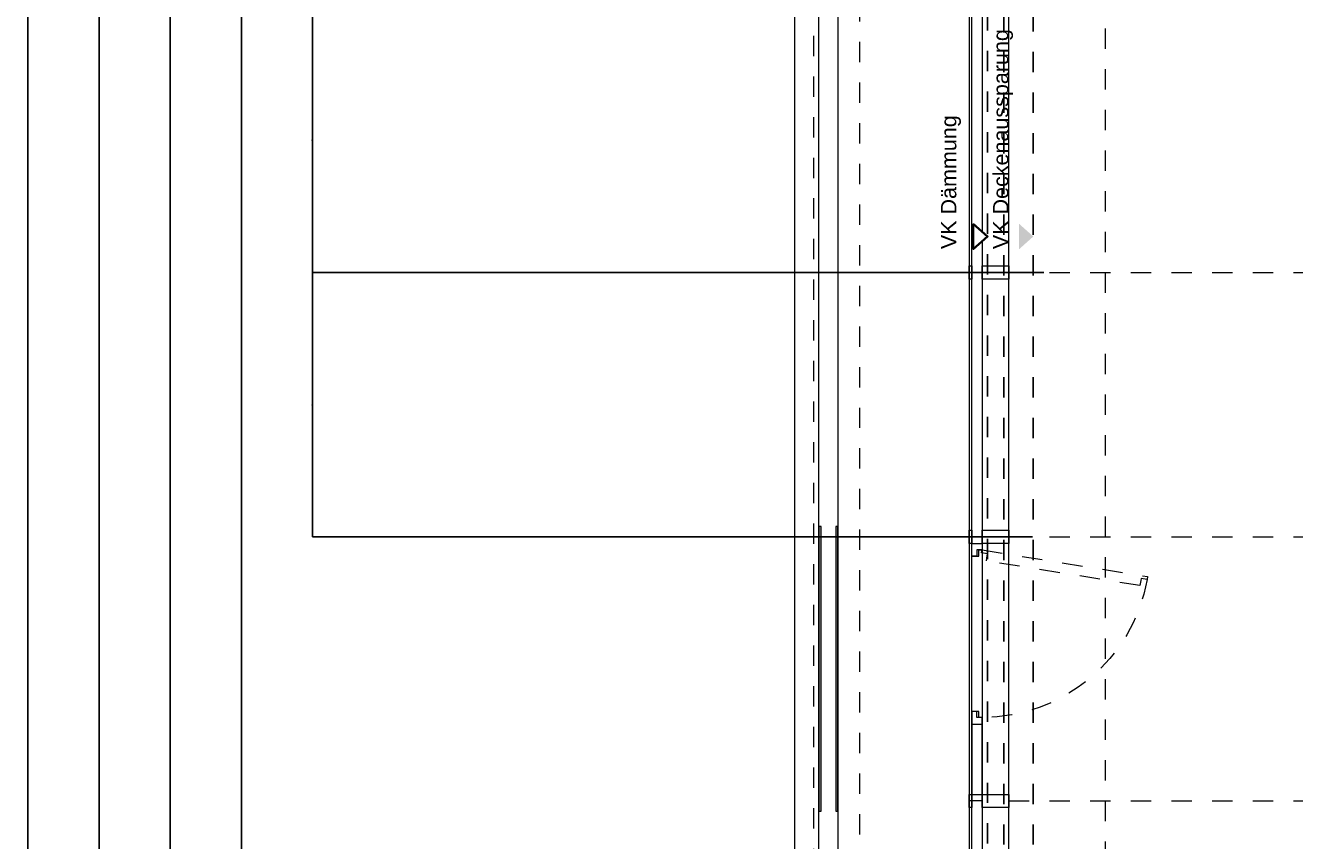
# Model space of a CAD drawing. Header units: metres. Extents: x -13 to 93, y -119 to 25.
# Tile 173 of 256: x -5.31 to 0.93, y -35.2 to -31.18. Entities that reach past the tile are written whole.
import ezdxf

# ---------------------------------------------------------------- set-up
doc = ezdxf.new("R2010")
doc.units = ezdxf.units.M
doc.header["$LTSCALE"] = 0.00508
doc.header["$PDMODE"] = 1
doc.header["$PDSIZE"] = -2
for name, pattern in [('STYLE_05', [0.19684, 0.069505, -0.127335]), ('STYLE_06', [1.0537, 0.590515, -0.19684, 0.069505, -0.19684]), ('STYLE_11', [0.393677, 0.196838, -0.196838]), ('STYLE_14', [0.250778, 0.07164, -0.179138])]:
    doc.linetypes.add(name, pattern=pattern)
doc.layers.get('0').update_dxf_attribs({"lineweight": 18})
for name, color, linetype, lineweight in [('3-3-0 AW Fassade', 7, 'Continuous', 18), ('3-3-8 Sonnenschutz', 7, 'Continuous', 18), ('3-5-1-2 DeckenSprung VED', 7, 'STYLE_11', 25), ('3-5-9 DeckenSonstig VED', 7, 'STYLE_11', 25), ('Ans-Kante', 7, 'Continuous', 18), ('Bemaßung', 7, 'Continuous', 18), ('Bemaßung-Höhenkoten', 7, 'Continuous', 18), ('Plan-Achse', 1, 'STYLE_06', 18), ('Plan-Achsen-Fassade', 1, 'STYLE_06', 18), ('Plan-Text-Hinweis', 7, 'Continuous', 13)]:
    doc.layers.add(name, color=color, linetype=linetype, lineweight=lineweight)
doc.layers.get('0').freeze()
doc.styles.add('Arial', font='ARIAL.TTF')
doc.dimstyles.new('MTZ_200', dxfattribs={"dimtxt": 0.075762, "dimasz": 0.000706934, "dimexe": 0.001, "dimexo": 0.003, "dimgap": 0.0001, "dimtad": 1, "dimdec": 4, "dimzin": 11, "dimtxsty": 'Arial', "dimblk": 'VW_SLASH', "dimcen": 0, "dimdle": 0.001, "dimazin": 0, "dimtfac": 1, "dimtdec": 4, "dimtix": 1, "dimtmove": 0, "dimatfit": 0, "dimldrblk": 'VW_FILLEDARROW', "dimfxl": 0, "dimfrac": 2, "dimtolj": 1, "dimtzin": 11, "dimarcsym": 0})

# ---------------------------------------------------------------- blocks, each defined once
blk = doc.blocks.new('S_Profil_Fassade_Büro')
at = {"layer": '3-3-0 AW Fassade', "color": 7}
blk.add_line((-0.132, 0), (-0.195, 0), dxfattribs=at)
for points in [[(-0.195, 0.0325), (-0.182, 0.0325), (-0.182, -0.0325), (-0.195, -0.0325)], [(-0.132, 0.0325), (0, 0.0325), (0, -0.0325), (-0.132, -0.0325)]]:
    blk.add_lwpolyline(points, close=True, dxfattribs=at)
blk = doc.blocks.new('S_Fenster_GR_Feld')
at = {"layer": '3-3-0 AW Fassade', "color": 7}
blk.add_lwpolyline([(-0.05, 1.2675), (0, 1.2675), (0, 0.9225), (-0.05, 0.9225)], close=True, dxfattribs=at)
at = {"color": 7}
blk.add_wipeout([(-0.05, 0.095), (-0.025, 0.095), (-0.015, 0.095), (-0.015, 0.065), (0, 0.065), (0, 0.89), (-0.015, 0.89), (-0.015, 0.86), (-0.025, 0.86), (-0.05, 0.86)], dxfattribs=at).dxf.layer = '3-3-0 AW Fassade'
at = {"layer": '3-3-0 AW Fassade', "color": 7}
blk.add_lwpolyline([(-0.05, 0.095), (-0.025, 0.095), (-0.015, 0.095), (-0.015, 0.065), (0, 0.065), (0, 0.89), (-0.015, 0.89), (-0.015, 0.86), (-0.025, 0.86), (-0.05, 0.86)], close=True, dxfattribs=at)
at = {"color": 7}
for points in [[(-0.025, 0.86), (-0.05, 0.86), (-0.05, 0.9225), (0, 0.9225), (0, 0.89), (-0.025, 0.89)], [(-0.025, 0.095), (-0.05, 0.095), (-0.05, 0.0325), (0, 0.0325), (0, 0.065), (-0.025, 0.065)]]:
    blk.add_wipeout(points, dxfattribs=at).dxf.layer = '3-3-0 AW Fassade'
at = {"layer": '3-3-0 AW Fassade', "color": 7}
for points in [[(-0.025, 0.86), (-0.05, 0.86), (-0.05, 0.9225), (0, 0.9225), (0, 0.89), (-0.025, 0.89)], [(-0.025, 0.095), (-0.05, 0.095), (-0.05, 0.0325), (0, 0.0325), (0, 0.065), (-0.025, 0.065)]]:
    blk.add_lwpolyline(points, close=True, dxfattribs=at)
at = {"layer": '3-3-0 AW Fassade', "color": 7, "linetype": 'STYLE_05'}
blk.add_lwpolyline([(0.0217, 0.1191), (0.0256, 0.0944), (0.0272, 0.0846), (-0.0024, 0.0798), (0, 0.065), (0.8145, 0.1961), (0.8121, 0.2109), (0.7825, 0.2061), (0.7809, 0.216), (0.777, 0.2407)], close=True, dxfattribs=at)
at = {"layer": '3-3-0 AW Fassade', "color": 7, "linetype": 'STYLE_05', "lineweight": 18}
blk.add_arc((0, 0.065), 0.825, 10.18312, 90, dxfattribs=at)
blk = doc.blocks.new('*U469')
at = {"layer": 'Ans-Kante', "color": 7, "linetype": 'Continuous'}
blk.add_line((10.8836, -21.6536), (10.8836, -47.4836), dxfattribs=at)
blk = doc.blocks.new('*U506')
at = {"layer": 'Ans-Kante', "color": 8, "linetype": 'Continuous'}
for p, q in [((11.0046, -47.4036), (11.0046, -21.7336)), ((11.0976, -21.7336), (11.0976, -47.4036))]:
    blk.add_line(p, q, dxfattribs=at)
blk = doc.blocks.new('S_VK')
at = {"color": 7, "linetype": 'Continuous', "lineweight": 35}
blk.add_wipeout([(-0.0625, 0.07), (0, 0), (0.0625, 0.07)], dxfattribs=at).dxf.layer = 'Bemaßung-Höhenkoten'
at = {"layer": 'Bemaßung-Höhenkoten', "color": 7, "linetype": 'Continuous', "lineweight": 35}
blk.add_lwpolyline([(-0.0625, 0.07), (0, 0), (0.0625, 0.07)], close=True, dxfattribs=at)
blk = doc.blocks.new('S_VK Rohbau')
at = {"layer": 'Bemaßung-Höhenkoten', "color": 7, "linetype": 'Continuous', "lineweight": 35}
blk.add_solid([(-0.0625, 0.07), (0, 0), (0.0625, 0.07)], dxfattribs=at)
blk = doc.blocks.new('VW_SLASH')
at = {"color": 0, "linetype": 'ByBlock', "lineweight": -2}
blk.add_line((0, 0), (-1, 0), dxfattribs=at)
at = {"color": 0, "linetype": 'ByBlock', "lineweight": 20}
blk.add_line((0, 0), (0, 0), dxfattribs=at)
blk = doc.blocks.new('*D818')
at = {"layer": 'Bemaßung', "color": 0, "lineweight": -2}
for p, q in [((-2.003, 0.325), (-5.301, 0.325)), ((-5.3, 0.3243), (-5.3, -112.0743)), ((-1.693, -112.075), (-5.301, -112.075))]:
    blk.add_line(p, q, dxfattribs=at)
at = {"layer": 'Defpoints', "color": 0, "lineweight": 0}
for p in [(-2, 0.325), (-5.3, -112.075), (-1.69, -112.075)]:
    blk.add_point(p, dxfattribs=at)
at = {"layer": 'Bemaßung', "color": 0, "lineweight": -2, "xscale": 0.00070693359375, "yscale": 0.00070693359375, "zscale": 0.00070693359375}
for p, rotation in [((-5.3, 0.325), 90), ((-5.3, -112.075), 270)]:
    blk.add_blockref('VW_SLASH', p, dxfattribs=dict(at, rotation=rotation))
at = {"layer": 'Bemaßung', "color": 0, "insert": (-5.3112, -55.875), "char_height": 0.00227, "attachment_point": 5, "rotation": 90, "style": 'Arial'}
blk.add_mtext('\\A1;5620m', dxfattribs=at)
blk = doc.blocks.new('VW_FILLEDARROW')
at = {"color": 0, "lineweight": -2}
blk.add_solid([(0, 0), (0, 0), (0, 0)], dxfattribs=at)
blk = doc.blocks.new('*D834')
at = {"layer": 'Bemaßung', "color": 0, "lineweight": -2}
for p, q in [((-0.303, -31.1), (-3.901, -31.1)), ((-3.9, -32.3993), (-3.9, -31.1007)), ((-0.303, -32.4), (-3.901, -32.4))]:
    blk.add_line(p, q, dxfattribs=at)
at = {"layer": 'Defpoints', "color": 0, "lineweight": 0}
for p in [(-3.9, -31.1), (-0.3, -31.1), (-0.3, -32.4)]:
    blk.add_point(p, dxfattribs=at)
at = {"layer": 'Bemaßung', "color": 0, "lineweight": -2, "xscale": 0.00070693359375, "yscale": 0.00070693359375, "zscale": 0.00070693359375}
for p, rotation in [((-3.9, -31.1), 90), ((-3.9, -32.4), 270)]:
    blk.add_blockref('VW_SLASH', p, dxfattribs=dict(at, rotation=rotation))
at = {"layer": 'Bemaßung', "color": 0, "insert": (-3.9062, -31.75), "char_height": 0.00227, "attachment_point": 5, "rotation": 90, "style": 'Arial'}
blk.add_mtext('\\A1;65m', dxfattribs=at)
blk = doc.blocks.new('*D835')
at = {"layer": 'Bemaßung', "color": 0, "lineweight": -2}
for p, q in [((-0.358, -32.4), (-3.901, -32.4)), ((-3.9, -33.6993), (-3.9, -32.4007)), ((-0.358, -33.7), (-3.901, -33.7))]:
    blk.add_line(p, q, dxfattribs=at)
at = {"layer": 'Defpoints', "color": 0, "lineweight": 0}
for p in [(-3.9, -32.4), (-0.355, -32.4), (-0.355, -33.7)]:
    blk.add_point(p, dxfattribs=at)
at = {"layer": 'Bemaßung', "color": 0, "lineweight": -2, "xscale": 0.00070693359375, "yscale": 0.00070693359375, "zscale": 0.00070693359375}
for p, rotation in [((-3.9, -32.4), 90), ((-3.9, -33.7), 270)]:
    blk.add_blockref('VW_SLASH', p, dxfattribs=dict(at, rotation=rotation))
at = {"layer": 'Bemaßung', "color": 0, "insert": (-3.9062, -33.05), "char_height": 0.00227, "attachment_point": 5, "rotation": 90, "style": 'Arial'}
blk.add_mtext('\\A1;65m', dxfattribs=at)
blk = doc.blocks.new('*D836')
at = {"layer": 'Bemaßung', "color": 0, "lineweight": -2}
for p, q in [((0.457, -28.915), (-4.251, -28.915)), ((-4.25, -54.0843), (-4.25, -28.9157)), ((0.457, -54.085), (-4.251, -54.085))]:
    blk.add_line(p, q, dxfattribs=at)
at = {"layer": 'Defpoints', "color": 0, "lineweight": 0}
for p in [(-4.25, -28.915), (0.46, -28.915), (0.46, -54.085)]:
    blk.add_point(p, dxfattribs=at)
at = {"layer": 'Bemaßung', "color": 0, "lineweight": -2, "xscale": 0.00070693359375, "yscale": 0.00070693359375, "zscale": 0.00070693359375}
for p, rotation in [((-4.25, -28.915), 90), ((-4.25, -54.085), 270)]:
    blk.add_blockref('VW_SLASH', p, dxfattribs=dict(at, rotation=rotation))
at = {"layer": 'Bemaßung', "color": 0, "insert": (-4.2564, -41.5), "char_height": 0.002273, "attachment_point": 5, "rotation": 90, "style": 'Arial'}
blk.add_mtext('\\A1;1258,5m', dxfattribs=at)
blk = doc.blocks.new('*D847')
at = {"layer": 'Bemaßung', "color": 0, "lineweight": -2}
for p, q in [((-0.358, -28.915), (-4.601, -28.915)), ((-4.6, -54.0843), (-4.6, -28.9157)), ((-0.358, -54.085), (-4.601, -54.085))]:
    blk.add_line(p, q, dxfattribs=at)
at = {"layer": 'Defpoints', "color": 0, "lineweight": 0}
for p in [(-4.6, -28.915), (-0.355, -28.915), (-0.355, -54.085)]:
    blk.add_point(p, dxfattribs=at)
at = {"layer": 'Bemaßung', "color": 0, "lineweight": -2, "xscale": 0.00070693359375, "yscale": 0.00070693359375, "zscale": 0.00070693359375}
for p, rotation in [((-4.6, -28.915), 90), ((-4.6, -54.085), 270)]:
    blk.add_blockref('VW_SLASH', p, dxfattribs=dict(at, rotation=rotation))
at = {"layer": 'Bemaßung', "color": 0, "insert": (-4.6064, -41.5), "char_height": 0.002273, "attachment_point": 5, "rotation": 90, "style": 'Arial'}
blk.add_mtext('\\A1;1258,5m', dxfattribs=at)
blk = doc.blocks.new('*D906')
at = {"layer": 'Bemaßung', "color": 0, "lineweight": -2}
for p, q in [((-0.303, -31.1), (-3.901, -31.1)), ((-3.9, -32.3993), (-3.9, -31.1007)), ((-0.303, -32.4), (-3.901, -32.4))]:
    blk.add_line(p, q, dxfattribs=at)
at = {"layer": 'Defpoints', "color": 0, "lineweight": 0}
for p in [(-3.9, -31.1), (-0.3, -31.1), (-0.3, -32.4)]:
    blk.add_point(p, dxfattribs=at)
at = {"layer": 'Bemaßung', "color": 0, "lineweight": -2, "xscale": 0.00070693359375, "yscale": 0.00070693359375, "zscale": 0.00070693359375}
for p, rotation in [((-3.9, -31.1), 90), ((-3.9, -32.4), 270)]:
    blk.add_blockref('VW_SLASH', p, dxfattribs=dict(at, rotation=rotation))
at = {"layer": 'Bemaßung', "color": 0, "insert": (-3.9062, -31.75), "char_height": 0.00227, "attachment_point": 5, "rotation": 90, "style": 'Arial'}
blk.add_mtext('\\A1;65m', dxfattribs=at)
blk = doc.blocks.new('*D907')
at = {"layer": 'Bemaßung', "color": 0, "lineweight": -2}
for p, q in [((-0.358, -32.4), (-3.901, -32.4)), ((-3.9, -33.6993), (-3.9, -32.4007)), ((-0.358, -33.7), (-3.901, -33.7))]:
    blk.add_line(p, q, dxfattribs=at)
at = {"layer": 'Defpoints', "color": 0, "lineweight": 0}
for p in [(-3.9, -32.4), (-0.355, -32.4), (-0.355, -33.7)]:
    blk.add_point(p, dxfattribs=at)
at = {"layer": 'Bemaßung', "color": 0, "lineweight": -2, "xscale": 0.00070693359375, "yscale": 0.00070693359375, "zscale": 0.00070693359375}
for p, rotation in [((-3.9, -32.4), 90), ((-3.9, -33.7), 270)]:
    blk.add_blockref('VW_SLASH', p, dxfattribs=dict(at, rotation=rotation))
at = {"layer": 'Bemaßung', "color": 0, "insert": (-3.9062, -33.05), "char_height": 0.00227, "attachment_point": 5, "rotation": 90, "style": 'Arial'}
blk.add_mtext('\\A1;65m', dxfattribs=at)
blk = doc.blocks.new('*D908')
at = {"layer": 'Bemaßung', "color": 0, "lineweight": -2}
for p, q in [((0.457, -28.915), (-4.251, -28.915)), ((-4.25, -54.0843), (-4.25, -28.9157)), ((0.457, -54.085), (-4.251, -54.085))]:
    blk.add_line(p, q, dxfattribs=at)
at = {"layer": 'Defpoints', "color": 0, "lineweight": 0}
for p in [(-4.25, -28.915), (0.46, -28.915), (0.46, -54.085)]:
    blk.add_point(p, dxfattribs=at)
at = {"layer": 'Bemaßung', "color": 0, "lineweight": -2, "xscale": 0.00070693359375, "yscale": 0.00070693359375, "zscale": 0.00070693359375}
for p, rotation in [((-4.25, -28.915), 90), ((-4.25, -54.085), 270)]:
    blk.add_blockref('VW_SLASH', p, dxfattribs=dict(at, rotation=rotation))
at = {"layer": 'Bemaßung', "color": 0, "insert": (-4.2564, -41.5), "char_height": 0.002273, "attachment_point": 5, "rotation": 90, "style": 'Arial'}
blk.add_mtext('\\A1;1258,5m', dxfattribs=at)
blk = doc.blocks.new('*D912')
at = {"layer": 'Bemaßung', "color": 0, "lineweight": -2}
for p, q in [((-0.358, -28.915), (-4.601, -28.915)), ((-4.6, -54.0843), (-4.6, -28.9157)), ((-0.358, -54.085), (-4.601, -54.085))]:
    blk.add_line(p, q, dxfattribs=at)
at = {"layer": 'Defpoints', "color": 0, "lineweight": 0}
for p in [(-4.6, -28.915), (-0.355, -28.915), (-0.355, -54.085)]:
    blk.add_point(p, dxfattribs=at)
at = {"layer": 'Bemaßung', "color": 0, "lineweight": -2, "xscale": 0.00070693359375, "yscale": 0.00070693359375, "zscale": 0.00070693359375}
for p, rotation in [((-4.6, -28.915), 90), ((-4.6, -54.085), 270)]:
    blk.add_blockref('VW_SLASH', p, dxfattribs=dict(at, rotation=rotation))
at = {"layer": 'Bemaßung', "color": 0, "insert": (-4.6064, -41.5), "char_height": 0.002273, "attachment_point": 5, "rotation": 90, "style": 'Arial'}
blk.add_mtext('\\A1;1258,5m', dxfattribs=at)
blk = doc.blocks.new('*D960')
at = {"layer": 'Bemaßung', "color": 0, "lineweight": -2}
for p, q in [((-0.303, -31.1), (-3.901, -31.1)), ((-3.9, -32.3993), (-3.9, -31.1007)), ((-0.303, -32.4), (-3.901, -32.4))]:
    blk.add_line(p, q, dxfattribs=at)
at = {"layer": 'Defpoints', "color": 0, "lineweight": 0}
for p in [(-3.9, -31.1), (-0.3, -31.1), (-0.3, -32.4)]:
    blk.add_point(p, dxfattribs=at)
at = {"layer": 'Bemaßung', "color": 0, "lineweight": -2, "xscale": 0.00070693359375, "yscale": 0.00070693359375, "zscale": 0.00070693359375}
for p, rotation in [((-3.9, -31.1), 90), ((-3.9, -32.4), 270)]:
    blk.add_blockref('VW_SLASH', p, dxfattribs=dict(at, rotation=rotation))
at = {"layer": 'Bemaßung', "color": 0, "insert": (-3.9062, -31.75), "char_height": 0.00227, "attachment_point": 5, "rotation": 90, "style": 'Arial'}
blk.add_mtext('\\A1;65m', dxfattribs=at)
blk = doc.blocks.new('*D961')
at = {"layer": 'Bemaßung', "color": 0, "lineweight": -2}
for p, q in [((-0.358, -32.4), (-3.901, -32.4)), ((-3.9, -33.6993), (-3.9, -32.4007)), ((-0.358, -33.7), (-3.901, -33.7))]:
    blk.add_line(p, q, dxfattribs=at)
at = {"layer": 'Defpoints', "color": 0, "lineweight": 0}
for p in [(-3.9, -32.4), (-0.355, -32.4), (-0.355, -33.7)]:
    blk.add_point(p, dxfattribs=at)
at = {"layer": 'Bemaßung', "color": 0, "lineweight": -2, "xscale": 0.00070693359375, "yscale": 0.00070693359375, "zscale": 0.00070693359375}
for p, rotation in [((-3.9, -32.4), 90), ((-3.9, -33.7), 270)]:
    blk.add_blockref('VW_SLASH', p, dxfattribs=dict(at, rotation=rotation))
at = {"layer": 'Bemaßung', "color": 0, "insert": (-3.9062, -33.05), "char_height": 0.00227, "attachment_point": 5, "rotation": 90, "style": 'Arial'}
blk.add_mtext('\\A1;65m', dxfattribs=at)
blk = doc.blocks.new('*D962')
at = {"layer": 'Bemaßung', "color": 0, "lineweight": -2}
for p, q in [((0.457, -28.915), (-4.251, -28.915)), ((-4.25, -54.0843), (-4.25, -28.9157)), ((0.457, -54.085), (-4.251, -54.085))]:
    blk.add_line(p, q, dxfattribs=at)
at = {"layer": 'Defpoints', "color": 0, "lineweight": 0}
for p in [(-4.25, -28.915), (0.46, -28.915), (0.46, -54.085)]:
    blk.add_point(p, dxfattribs=at)
at = {"layer": 'Bemaßung', "color": 0, "lineweight": -2, "xscale": 0.00070693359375, "yscale": 0.00070693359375, "zscale": 0.00070693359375}
for p, rotation in [((-4.25, -28.915), 90), ((-4.25, -54.085), 270)]:
    blk.add_blockref('VW_SLASH', p, dxfattribs=dict(at, rotation=rotation))
at = {"layer": 'Bemaßung', "color": 0, "insert": (-4.2564, -41.5), "char_height": 0.002273, "attachment_point": 5, "rotation": 90, "style": 'Arial'}
blk.add_mtext('\\A1;1258,5m', dxfattribs=at)
blk = doc.blocks.new('*D966')
at = {"layer": 'Bemaßung', "color": 0, "lineweight": -2}
for p, q in [((-0.358, -28.915), (-4.601, -28.915)), ((-4.6, -54.0843), (-4.6, -28.9157)), ((-0.358, -54.085), (-4.601, -54.085))]:
    blk.add_line(p, q, dxfattribs=at)
at = {"layer": 'Defpoints', "color": 0, "lineweight": 0}
for p in [(-4.6, -28.915), (-0.355, -28.915), (-0.355, -54.085)]:
    blk.add_point(p, dxfattribs=at)
at = {"layer": 'Bemaßung', "color": 0, "lineweight": -2, "xscale": 0.00070693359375, "yscale": 0.00070693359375, "zscale": 0.00070693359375}
for p, rotation in [((-4.6, -28.915), 90), ((-4.6, -54.085), 270)]:
    blk.add_blockref('VW_SLASH', p, dxfattribs=dict(at, rotation=rotation))
at = {"layer": 'Bemaßung', "color": 0, "insert": (-4.6064, -41.5), "char_height": 0.002273, "attachment_point": 5, "rotation": 90, "style": 'Arial'}
blk.add_mtext('\\A1;1258,5m', dxfattribs=at)
blk = doc.blocks.new('*D1011')
at = {"layer": 'Bemaßung', "color": 0, "lineweight": -2}
for p, q in [((-0.303, -31.1), (-3.901, -31.1)), ((-3.9, -32.3993), (-3.9, -31.1007)), ((-0.303, -32.4), (-3.901, -32.4))]:
    blk.add_line(p, q, dxfattribs=at)
at = {"layer": 'Defpoints', "color": 0, "lineweight": 0}
for p in [(-3.9, -31.1), (-0.3, -31.1), (-0.3, -32.4)]:
    blk.add_point(p, dxfattribs=at)
at = {"layer": 'Bemaßung', "color": 0, "lineweight": -2, "xscale": 0.00070693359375, "yscale": 0.00070693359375, "zscale": 0.00070693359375}
for p, rotation in [((-3.9, -31.1), 90), ((-3.9, -32.4), 270)]:
    blk.add_blockref('VW_SLASH', p, dxfattribs=dict(at, rotation=rotation))
at = {"layer": 'Bemaßung', "color": 0, "insert": (-3.9062, -31.75), "char_height": 0.00227, "attachment_point": 5, "rotation": 90, "style": 'Arial'}
blk.add_mtext('\\A1;65m', dxfattribs=at)
blk = doc.blocks.new('*D1012')
at = {"layer": 'Bemaßung', "color": 0, "lineweight": -2}
for p, q in [((-0.358, -32.4), (-3.901, -32.4)), ((-3.9, -33.6993), (-3.9, -32.4007)), ((-0.358, -33.7), (-3.901, -33.7))]:
    blk.add_line(p, q, dxfattribs=at)
at = {"layer": 'Defpoints', "color": 0, "lineweight": 0}
for p in [(-3.9, -32.4), (-0.355, -32.4), (-0.355, -33.7)]:
    blk.add_point(p, dxfattribs=at)
at = {"layer": 'Bemaßung', "color": 0, "lineweight": -2, "xscale": 0.00070693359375, "yscale": 0.00070693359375, "zscale": 0.00070693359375}
for p, rotation in [((-3.9, -32.4), 90), ((-3.9, -33.7), 270)]:
    blk.add_blockref('VW_SLASH', p, dxfattribs=dict(at, rotation=rotation))
at = {"layer": 'Bemaßung', "color": 0, "insert": (-3.9062, -33.05), "char_height": 0.00227, "attachment_point": 5, "rotation": 90, "style": 'Arial'}
blk.add_mtext('\\A1;65m', dxfattribs=at)
blk = doc.blocks.new('*D1013')
at = {"layer": 'Bemaßung', "color": 0, "lineweight": -2}
for p, q in [((0.457, -28.915), (-4.251, -28.915)), ((-4.25, -54.0843), (-4.25, -28.9157)), ((0.457, -54.085), (-4.251, -54.085))]:
    blk.add_line(p, q, dxfattribs=at)
at = {"layer": 'Defpoints', "color": 0, "lineweight": 0}
for p in [(-4.25, -28.915), (0.46, -28.915), (0.46, -54.085)]:
    blk.add_point(p, dxfattribs=at)
at = {"layer": 'Bemaßung', "color": 0, "lineweight": -2, "xscale": 0.00070693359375, "yscale": 0.00070693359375, "zscale": 0.00070693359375}
for p, rotation in [((-4.25, -28.915), 90), ((-4.25, -54.085), 270)]:
    blk.add_blockref('VW_SLASH', p, dxfattribs=dict(at, rotation=rotation))
at = {"layer": 'Bemaßung', "color": 0, "insert": (-4.2564, -41.5), "char_height": 0.002273, "attachment_point": 5, "rotation": 90, "style": 'Arial'}
blk.add_mtext('\\A1;1258,5m', dxfattribs=at)
blk = doc.blocks.new('*D1017')
at = {"layer": 'Bemaßung', "color": 0, "lineweight": -2}
for p, q in [((-0.358, -28.915), (-4.601, -28.915)), ((-4.6, -54.0843), (-4.6, -28.9157)), ((-0.358, -54.085), (-4.601, -54.085))]:
    blk.add_line(p, q, dxfattribs=at)
at = {"layer": 'Defpoints', "color": 0, "lineweight": 0}
for p in [(-4.6, -28.915), (-0.355, -28.915), (-0.355, -54.085)]:
    blk.add_point(p, dxfattribs=at)
at = {"layer": 'Bemaßung', "color": 0, "lineweight": -2, "xscale": 0.00070693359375, "yscale": 0.00070693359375, "zscale": 0.00070693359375}
for p, rotation in [((-4.6, -28.915), 90), ((-4.6, -54.085), 270)]:
    blk.add_blockref('VW_SLASH', p, dxfattribs=dict(at, rotation=rotation))
at = {"layer": 'Bemaßung', "color": 0, "insert": (-4.6064, -41.5), "char_height": 0.002273, "attachment_point": 5, "rotation": 90, "style": 'Arial'}
blk.add_mtext('\\A1;1258,5m', dxfattribs=at)
blk = doc.blocks.new('*D1062')
at = {"layer": 'Bemaßung', "color": 0, "lineweight": -2}
for p, q in [((-0.303, -31.1), (-3.901, -31.1)), ((-3.9, -32.3993), (-3.9, -31.1007)), ((-0.303, -32.4), (-3.901, -32.4))]:
    blk.add_line(p, q, dxfattribs=at)
at = {"layer": 'Defpoints', "color": 0, "lineweight": 0}
for p in [(-3.9, -31.1), (-0.3, -31.1), (-0.3, -32.4)]:
    blk.add_point(p, dxfattribs=at)
at = {"layer": 'Bemaßung', "color": 0, "lineweight": -2, "xscale": 0.00070693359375, "yscale": 0.00070693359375, "zscale": 0.00070693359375}
for p, rotation in [((-3.9, -31.1), 90), ((-3.9, -32.4), 270)]:
    blk.add_blockref('VW_SLASH', p, dxfattribs=dict(at, rotation=rotation))
at = {"layer": 'Bemaßung', "color": 0, "insert": (-3.9062, -31.75), "char_height": 0.00227, "attachment_point": 5, "rotation": 90, "style": 'Arial'}
blk.add_mtext('\\A1;65m', dxfattribs=at)
blk = doc.blocks.new('*D1063')
at = {"layer": 'Bemaßung', "color": 0, "lineweight": -2}
for p, q in [((-0.358, -32.4), (-3.901, -32.4)), ((-3.9, -33.6993), (-3.9, -32.4007)), ((-0.358, -33.7), (-3.901, -33.7))]:
    blk.add_line(p, q, dxfattribs=at)
at = {"layer": 'Defpoints', "color": 0, "lineweight": 0}
for p in [(-3.9, -32.4), (-0.355, -32.4), (-0.355, -33.7)]:
    blk.add_point(p, dxfattribs=at)
at = {"layer": 'Bemaßung', "color": 0, "lineweight": -2, "xscale": 0.00070693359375, "yscale": 0.00070693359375, "zscale": 0.00070693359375}
for p, rotation in [((-3.9, -32.4), 90), ((-3.9, -33.7), 270)]:
    blk.add_blockref('VW_SLASH', p, dxfattribs=dict(at, rotation=rotation))
at = {"layer": 'Bemaßung', "color": 0, "insert": (-3.9062, -33.05), "char_height": 0.00227, "attachment_point": 5, "rotation": 90, "style": 'Arial'}
blk.add_mtext('\\A1;65m', dxfattribs=at)
blk = doc.blocks.new('*D1064')
at = {"layer": 'Bemaßung', "color": 0, "lineweight": -2}
for p, q in [((0.457, -28.915), (-4.251, -28.915)), ((-4.25, -54.0843), (-4.25, -28.9157)), ((0.457, -54.085), (-4.251, -54.085))]:
    blk.add_line(p, q, dxfattribs=at)
at = {"layer": 'Defpoints', "color": 0, "lineweight": 0}
for p in [(-4.25, -28.915), (0.46, -28.915), (0.46, -54.085)]:
    blk.add_point(p, dxfattribs=at)
at = {"layer": 'Bemaßung', "color": 0, "lineweight": -2, "xscale": 0.00070693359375, "yscale": 0.00070693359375, "zscale": 0.00070693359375}
for p, rotation in [((-4.25, -28.915), 90), ((-4.25, -54.085), 270)]:
    blk.add_blockref('VW_SLASH', p, dxfattribs=dict(at, rotation=rotation))
at = {"layer": 'Bemaßung', "color": 0, "insert": (-4.2564, -41.5), "char_height": 0.002273, "attachment_point": 5, "rotation": 90, "style": 'Arial'}
blk.add_mtext('\\A1;1258,5m', dxfattribs=at)
blk = doc.blocks.new('*D1069')
at = {"layer": 'Bemaßung', "color": 0, "lineweight": -2}
for p, q in [((-0.358, -28.915), (-4.601, -28.915)), ((-4.6, -54.0843), (-4.6, -28.9157)), ((-0.358, -54.085), (-4.601, -54.085))]:
    blk.add_line(p, q, dxfattribs=at)
at = {"layer": 'Defpoints', "color": 0, "lineweight": 0}
for p in [(-4.6, -28.915), (-0.355, -28.915), (-0.355, -54.085)]:
    blk.add_point(p, dxfattribs=at)
at = {"layer": 'Bemaßung', "color": 0, "lineweight": -2, "xscale": 0.00070693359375, "yscale": 0.00070693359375, "zscale": 0.00070693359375}
for p, rotation in [((-4.6, -28.915), 90), ((-4.6, -54.085), 270)]:
    blk.add_blockref('VW_SLASH', p, dxfattribs=dict(at, rotation=rotation))
at = {"layer": 'Bemaßung', "color": 0, "insert": (-4.6064, -41.5), "char_height": 0.002273, "attachment_point": 5, "rotation": 90, "style": 'Arial'}
blk.add_mtext('\\A1;1258,5m', dxfattribs=at)
blk = doc.blocks.new('*D1114')
at = {"layer": 'Bemaßung', "color": 0, "lineweight": -2}
for p, q in [((-0.303, -31.1), (-3.901, -31.1)), ((-3.9, -32.3993), (-3.9, -31.1007)), ((-0.303, -32.4), (-3.901, -32.4))]:
    blk.add_line(p, q, dxfattribs=at)
at = {"layer": 'Defpoints', "color": 0, "lineweight": 0}
for p in [(-3.9, -31.1), (-0.3, -31.1), (-0.3, -32.4)]:
    blk.add_point(p, dxfattribs=at)
at = {"layer": 'Bemaßung', "color": 0, "lineweight": -2, "xscale": 0.00070693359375, "yscale": 0.00070693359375, "zscale": 0.00070693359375}
for p, rotation in [((-3.9, -31.1), 90), ((-3.9, -32.4), 270)]:
    blk.add_blockref('VW_SLASH', p, dxfattribs=dict(at, rotation=rotation))
at = {"layer": 'Bemaßung', "color": 0, "insert": (-3.9062, -31.75), "char_height": 0.00227, "attachment_point": 5, "rotation": 90, "style": 'Arial'}
blk.add_mtext('\\A1;65m', dxfattribs=at)
blk = doc.blocks.new('*D1115')
at = {"layer": 'Bemaßung', "color": 0, "lineweight": -2}
for p, q in [((-0.358, -32.4), (-3.901, -32.4)), ((-3.9, -33.6993), (-3.9, -32.4007)), ((-0.358, -33.7), (-3.901, -33.7))]:
    blk.add_line(p, q, dxfattribs=at)
at = {"layer": 'Defpoints', "color": 0, "lineweight": 0}
for p in [(-3.9, -32.4), (-0.355, -32.4), (-0.355, -33.7)]:
    blk.add_point(p, dxfattribs=at)
at = {"layer": 'Bemaßung', "color": 0, "lineweight": -2, "xscale": 0.00070693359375, "yscale": 0.00070693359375, "zscale": 0.00070693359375}
for p, rotation in [((-3.9, -32.4), 90), ((-3.9, -33.7), 270)]:
    blk.add_blockref('VW_SLASH', p, dxfattribs=dict(at, rotation=rotation))
at = {"layer": 'Bemaßung', "color": 0, "insert": (-3.9062, -33.05), "char_height": 0.00227, "attachment_point": 5, "rotation": 90, "style": 'Arial'}
blk.add_mtext('\\A1;65m', dxfattribs=at)
blk = doc.blocks.new('*D1116')
at = {"layer": 'Bemaßung', "color": 0, "lineweight": -2}
for p, q in [((0.457, -28.915), (-4.251, -28.915)), ((-4.25, -54.0843), (-4.25, -28.9157)), ((0.457, -54.085), (-4.251, -54.085))]:
    blk.add_line(p, q, dxfattribs=at)
at = {"layer": 'Defpoints', "color": 0, "lineweight": 0}
for p in [(-4.25, -28.915), (0.46, -28.915), (0.46, -54.085)]:
    blk.add_point(p, dxfattribs=at)
at = {"layer": 'Bemaßung', "color": 0, "lineweight": -2, "xscale": 0.00070693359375, "yscale": 0.00070693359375, "zscale": 0.00070693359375}
for p, rotation in [((-4.25, -28.915), 90), ((-4.25, -54.085), 270)]:
    blk.add_blockref('VW_SLASH', p, dxfattribs=dict(at, rotation=rotation))
at = {"layer": 'Bemaßung', "color": 0, "insert": (-4.2564, -41.5), "char_height": 0.002273, "attachment_point": 5, "rotation": 90, "style": 'Arial'}
blk.add_mtext('\\A1;1258,5m', dxfattribs=at)
blk = doc.blocks.new('*D1121')
at = {"layer": 'Bemaßung', "color": 0, "lineweight": -2}
for p, q in [((-0.358, -28.915), (-4.601, -28.915)), ((-4.6, -54.0843), (-4.6, -28.9157)), ((-0.358, -54.085), (-4.601, -54.085))]:
    blk.add_line(p, q, dxfattribs=at)
at = {"layer": 'Defpoints', "color": 0, "lineweight": 0}
for p in [(-4.6, -28.915), (-0.355, -28.915), (-0.355, -54.085)]:
    blk.add_point(p, dxfattribs=at)
at = {"layer": 'Bemaßung', "color": 0, "lineweight": -2, "xscale": 0.00070693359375, "yscale": 0.00070693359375, "zscale": 0.00070693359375}
for p, rotation in [((-4.6, -28.915), 90), ((-4.6, -54.085), 270)]:
    blk.add_blockref('VW_SLASH', p, dxfattribs=dict(at, rotation=rotation))
at = {"layer": 'Bemaßung', "color": 0, "insert": (-4.6064, -41.5), "char_height": 0.002273, "attachment_point": 5, "rotation": 90, "style": 'Arial'}
blk.add_mtext('\\A1;1258,5m', dxfattribs=at)
blk = doc.blocks.new('*D1224')
at = {"layer": 'Bemaßung', "color": 0, "lineweight": -2}
for p, q in [((-1.093, -28.585), (-4.951, -28.585)), ((-4.95, -54.4143), (-4.95, -28.5857)), ((-1.093, -54.415), (-4.951, -54.415))]:
    blk.add_line(p, q, dxfattribs=at)
at = {"layer": 'Defpoints', "color": 0, "lineweight": 0}
for p in [(-4.95, -28.585), (-1.09, -28.585), (-1.09, -54.415)]:
    blk.add_point(p, dxfattribs=at)
at = {"layer": 'Bemaßung', "color": 0, "lineweight": -2, "xscale": 0.00070693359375, "yscale": 0.00070693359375, "zscale": 0.00070693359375}
for p, rotation in [((-4.95, -28.585), 90), ((-4.95, -54.415), 270)]:
    blk.add_blockref('VW_SLASH', p, dxfattribs=dict(at, rotation=rotation))
at = {"layer": 'Bemaßung', "color": 0, "insert": (-4.9564, -41.5), "char_height": 0.002273, "attachment_point": 5, "rotation": 90, "style": 'Arial'}
blk.add_mtext('\\A1;1291,5m', dxfattribs=at)
blk = doc.blocks.new('*D1230')
at = {"layer": 'Bemaßung', "color": 0, "lineweight": -2}
for p, q in [((-1.093, -28.585), (-4.951, -28.585)), ((-4.95, -54.4143), (-4.95, -28.5857)), ((-1.093, -54.415), (-4.951, -54.415))]:
    blk.add_line(p, q, dxfattribs=at)
at = {"layer": 'Defpoints', "color": 0, "lineweight": 0}
for p in [(-4.95, -28.585), (-1.09, -28.585), (-1.09, -54.415)]:
    blk.add_point(p, dxfattribs=at)
at = {"layer": 'Bemaßung', "color": 0, "lineweight": -2, "xscale": 0.00070693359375, "yscale": 0.00070693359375, "zscale": 0.00070693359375}
for p, rotation in [((-4.95, -28.585), 90), ((-4.95, -54.415), 270)]:
    blk.add_blockref('VW_SLASH', p, dxfattribs=dict(at, rotation=rotation))
at = {"layer": 'Bemaßung', "color": 0, "insert": (-4.9564, -41.5), "char_height": 0.002273, "attachment_point": 5, "rotation": 90, "style": 'Arial'}
blk.add_mtext('\\A1;1291,5m', dxfattribs=at)

msp = doc.modelspace()

# ---------------------------------------------------------------- hatches: boundary and pattern name
at = {"layer": '3-3-8 Sonnenschutz', "linetype": 'Continuous', "lineweight": 0}
for color, points in [(21, [(-1.409, -33.65), (-1.409, -35.05), (-1.399, -35.05), (-1.399, -33.65)]), (41, [(-1.326, -33.65), (-1.326, -35.05), (-1.316, -35.05), (-1.316, -33.65)])]:
    msp.add_hatch(color=color, dxfattribs=at).paths.add_polyline_path(points)

# ---------------------------------------------------------------- linework, layer by layer
at = {"layer": '3-3-0 AW Fassade'}
msp.add_lwpolyline([(-0.657, -28.915), (-0.607, -28.915), (-0.607, -54.085), (-0.657, -54.085)], close=True, dxfattribs=at)
at = {"layer": '3-3-8 Sonnenschutz', "color": 7, "linetype": 'Continuous', "lineweight": 18}
for points in [[(-1.409, -33.65), (-1.409, -35.05), (-1.399, -35.05), (-1.399, -33.65)], [(-1.326, -33.65), (-1.326, -35.05), (-1.316, -35.05), (-1.316, -33.65)]]:
    msp.add_lwpolyline(points, close=True, dxfattribs=at)
at = {"layer": 'Ans-Kante', "color": 8, "linetype": 'Continuous'}
for p, q in [((-0.67, -29.01), (-0.67, -54.05)), ((-0.475, -54.05), (-0.475, -29.01))]:
    msp.add_line(p, q, dxfattribs=at)
at = {"layer": 'Ans-Kante', "color": 8}
for p, q in [((-1.409, -33.7), (-1.53, -33.7)), ((-1.326, -33.7), (-1.399, -33.7)), ((-0.67, -33.7), (-1.316, -33.7))]:
    msp.add_line(p, q, dxfattribs=at)
at = {"layer": 'Ans-Kante', "linetype": 'STYLE_14'}
msp.add_lwpolyline([(-1.434, -28.665), (-1.209, -28.665), (-1.209, -54.335), (-1.434, -54.335)], close=True, dxfattribs=at)
at = {"layer": 'Plan-Achsen-Fassade', "color": 9}
for p, q in [((-0.475, -32.4), (13.475, -32.4)), ((-0.475, -33.7), (13.475, -33.7)), ((-0.475, -35), (13.475, -35))]:
    msp.add_line(p, q, dxfattribs=at)

# ---------------------------------------------------------------- block references
at = {"layer": '3-3-0 AW Fassade', "color": 7}
for p in [(-0.475, -32.4), (-0.475, -33.7), (-0.475, -35)]:
    msp.add_blockref('S_Profil_Fassade_Büro', p, dxfattribs=at)
at = {"layer": 'Ans-Kante', "color": 7}
msp.add_blockref('*U469', (-12.41363701, -6.93135892), dxfattribs=at)
at = {"layer": 'Ans-Kante', "color": 8}
msp.add_blockref('*U506', (-12.41363701, -6.93135892), dxfattribs=at)
at = {"layer": 'Plan-Text-Hinweis', "color": 7, "xscale": -1, "rotation": 90}
msp.add_blockref('S_VK Rohbau', (-0.35463422, -32.2228592), dxfattribs=at)

# ---------------------------------------------------------------- texts
at = {"layer": 'Plan-Text-Hinweis', "color": 7, "attachment_point": 1, "rotation": 90, "line_spacing_factor": 0.967741, "style": 'Arial'}
for s, insert, char_height in [('VK Deckenaussparung', (-0.55291275, -32.28503247), 0.0757622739), ('VK Dämmung', (-0.80910866, -32.28503247), 0.075762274)]:
    msp.add_mtext(s, dxfattribs=dict(at, insert=insert, char_height=char_height))

# ---------------------------------------------------------------- dimensions: what is measured, and where the dimension line sits
at = {"layer": 'Bemaßung'}
for base, p1, p2, override, picture, middle in [((-5.3, -112.075), (-2, 0.325), (-1.69, -112.075), {"dimtxt": 0.002273, "dimgap": 0.01, "dimdec": 3, "dimlfac": 50, "dimpost": '<>m', "dimtxsty": 'Arial', "dimtmove": 2}, '*D818', (-5.31116047, -55.875)), ((-4.95, -28.585), (-1.09, -54.415), (-1.09, -28.585), {"dimtxt": 0.002273, "dimgap": 0.005, "dimdec": 8, "dimlfac": 50, "dimpost": '<>m', "dimtxsty": 'Arial', "dimtmove": 2}, '*D1224', (-4.9563658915, -41.5)), ((-4.95, -28.585), (-1.09, -54.415), (-1.09, -28.585), {"dimtxt": 0.002273, "dimgap": 0.005, "dimdec": 8, "dimlfac": 50, "dimpost": '<>m', "dimtxsty": 'Arial', "dimtmove": 2}, '*D1230', (-4.9563658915, -41.5)), ((-3.9, -32.4), (-0.355, -33.7), (-0.355, -32.4), {"dimtxt": 0.002273, "dimgap": 0.005, "dimdec": 8, "dimlfac": 50, "dimpost": '<>m', "dimtxsty": 'Arial', "dimtmove": 2}, '*D835', (-3.9061604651, -33.05)), ((-3.9, -32.4), (-0.355, -33.7), (-0.355, -32.4), {"dimtxt": 0.002273, "dimgap": 0.005, "dimdec": 8, "dimlfac": 50, "dimpost": '<>m', "dimtxsty": 'Arial', "dimtmove": 2}, '*D907', (-3.9061604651, -33.05)), ((-3.9, -32.4), (-0.355, -33.7), (-0.355, -32.4), {"dimtxt": 0.002273, "dimgap": 0.005, "dimdec": 8, "dimlfac": 50, "dimpost": '<>m', "dimtxsty": 'Arial', "dimtmove": 2}, '*D961', (-3.9061604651, -33.05)), ((-3.9, -32.4), (-0.355, -33.7), (-0.355, -32.4), {"dimtxt": 0.002273, "dimgap": 0.005, "dimdec": 8, "dimlfac": 50, "dimpost": '<>m', "dimtxsty": 'Arial', "dimtmove": 2}, '*D1012', (-3.9061604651, -33.05)), ((-3.9, -32.4), (-0.355, -33.7), (-0.355, -32.4), {"dimtxt": 0.002273, "dimgap": 0.005, "dimdec": 8, "dimlfac": 50, "dimpost": '<>m', "dimtxsty": 'Arial', "dimtmove": 2}, '*D1063', (-3.9061604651, -33.05)), ((-3.9, -32.4), (-0.355, -33.7), (-0.355, -32.4), {"dimtxt": 0.002273, "dimgap": 0.005, "dimdec": 8, "dimlfac": 50, "dimpost": '<>m', "dimtxsty": 'Arial', "dimtmove": 2}, '*D1115', (-3.9061604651, -33.05))]:
    dim = msp.add_linear_dim(base=base, p1=p1, p2=p2, angle=90, dimstyle='MTZ_200', override=override, dxfattribs=at)
    dim.commit()
    dim.dimension.update_dxf_attribs({"geometry": picture, "text_midpoint": middle})

# ---------------------------------------------------------------- next in the draw order: block references
at = {"layer": '3-3-0 AW Fassade', "color": 7, "xscale": -1, "rotation": 180}
msp.add_blockref('S_Fenster_GR_Feld', (-0.607, -33.7), dxfattribs=at)

# ---------------------------------------------------------------- next in the draw order: linework, layer by layer
at = {"layer": '3-5-1-2 DeckenSprung VED', "color": 7, "linetype": 'STYLE_11'}
msp.add_line((-0.355, -28.915), (-0.355, -54.085), dxfattribs=at)
at = {"layer": '3-5-9 DeckenSonstig VED', "color": 7, "linetype": 'STYLE_05'}
for p, q in [((-0.58, -28.91), (-0.58, -54.085)), ((-0.5, -28.915), (-0.5, -54.08500009))]:
    msp.add_line(p, q, dxfattribs=at)
at = {"layer": 'Ans-Kante', "color": 8, "linetype": 'Continuous'}
for p, q in [((-0.67, -29.01), (-0.67, -54.05)), ((-0.475, -54.05), (-0.475, -29.01))]:
    msp.add_line(p, q, dxfattribs=at)
at = {"layer": 'Plan-Achse'}
msp.add_line((0, -118.5), (0, 6.75), dxfattribs=at)

# ---------------------------------------------------------------- next in the draw order: block references
at = {"layer": 'Bemaßung-Höhenkoten', "color": 5, "xscale": -1, "rotation": 90}
msp.add_blockref('S_VK', (-0.58, -32.22253261), dxfattribs=at)

# ---------------------------------------------------------------- next in the draw order: dimensions: what is measured, and where the dimension line sits
at = {"layer": 'Bemaßung'}
for base, p1, p2, picture, middle in [((-4.6, -28.915), (-0.355, -54.085), (-0.355, -28.915), '*D847', (-4.6063658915, -41.5)), ((-4.6, -28.915), (-0.355, -54.085), (-0.355, -28.915), '*D912', (-4.6063658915, -41.5)), ((-4.6, -28.915), (-0.355, -54.085), (-0.355, -28.915), '*D966', (-4.6063658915, -41.5)), ((-4.6, -28.915), (-0.355, -54.085), (-0.355, -28.915), '*D1017', (-4.6063658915, -41.5)), ((-4.6, -28.915), (-0.355, -54.085), (-0.355, -28.915), '*D1069', (-4.6063658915, -41.5)), ((-4.6, -28.915), (-0.355, -54.085), (-0.355, -28.915), '*D1121', (-4.6063658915, -41.5)), ((-4.25, -28.915), (0.46, -54.085), (0.46, -28.915), '*D836', (-4.2563658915, -41.5)), ((-4.25, -28.915), (0.46, -54.085), (0.46, -28.915), '*D908', (-4.2563658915, -41.5)), ((-4.25, -28.915), (0.46, -54.085), (0.46, -28.915), '*D962', (-4.2563658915, -41.5)), ((-4.25, -28.915), (0.46, -54.085), (0.46, -28.915), '*D1013', (-4.2563658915, -41.5)), ((-4.25, -28.915), (0.46, -54.085), (0.46, -28.915), '*D1064', (-4.2563658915, -41.5)), ((-4.25, -28.915), (0.46, -54.085), (0.46, -28.915), '*D1116', (-4.2563658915, -41.5)), ((-3.9, -31.1), (-0.3, -32.4), (-0.3, -31.1), '*D834', (-3.9061604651, -31.75)), ((-3.9, -31.1), (-0.3, -32.4), (-0.3, -31.1), '*D906', (-3.9061604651, -31.75)), ((-3.9, -31.1), (-0.3, -32.4), (-0.3, -31.1), '*D960', (-3.9061604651, -31.75)), ((-3.9, -31.1), (-0.3, -32.4), (-0.3, -31.1), '*D1011', (-3.9061604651, -31.75)), ((-3.9, -31.1), (-0.3, -32.4), (-0.3, -31.1), '*D1062', (-3.9061604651, -31.75)), ((-3.9, -31.1), (-0.3, -32.4), (-0.3, -31.1), '*D1114', (-3.9061604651, -31.75))]:
    dim = msp.add_linear_dim(base=base, p1=p1, p2=p2, angle=90, dimstyle='MTZ_200', override={"dimtxt": 0.002273, "dimgap": 0.005, "dimdec": 8, "dimlfac": 50, "dimpost": '<>m', "dimtxsty": 'Arial', "dimtmove": 2}, dxfattribs=at)
    dim.commit()
    dim.dimension.update_dxf_attribs({"geometry": picture, "text_midpoint": middle})

doc.saveas('drawing.dxf')
